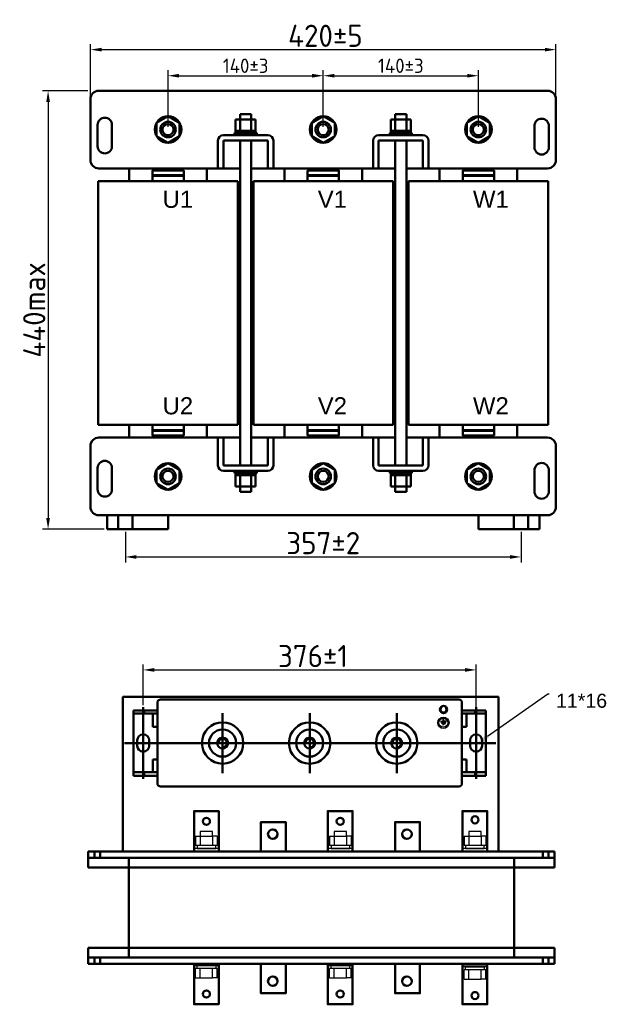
# Model space of a CAD drawing. Header units: millimetres. Extents: x -696 to 778, y 136 to 1025.
# Tile 1 of 2: x -696 to -166, y 136 to 1025. Entities that reach past the tile are written whole.
import ezdxf
from ezdxf import colors
from ezdxf.entities.mleader import LeaderData, LeaderLine
from ezdxf.math import Vec2, Vec3

# ---------------------------------------------------------------- set-up
doc = ezdxf.new("R2010")
doc.units = ezdxf.units.MM
doc.layers.get('0').update_dxf_attribs({"lineweight": 50})
doc.styles.add('GOST-2.304_Type-B', font='GOST Common.ttf')
doc.styles.get("Standard").update_dxf_attribs({"font": 'arial.ttf'})
doc.dimstyles.new('ISO-25', dxfattribs={"dimtxt": 5, "dimasz": 2.5, "dimexe": 1.25, "dimexo": 0.625, "dimtad": 1, "dimtoh": 1, "dimdec": 0, "dimtxsty": 'GOST-2.304_Type-B', "dimcen": 2.5, "dimadec": 0, "dimazin": 0, "dimtfac": 1, "dimtdec": 0, "dimtmove": 0, "dimatfit": 3, "dimfxl": 1, "dimarcsym": 0})

# ---------------------------------------------------------------- blocks, each defined once
blk = doc.blocks.new('*D13')
at = {"color": 0, "lineweight": -2, "transparency": 16777216}
for p, q in [((-634.5, 961.11), (-675.25, 961.11)), ((-670.25, 951.11), (-670.25, 575.46)), ((-619.49, 565.46), (-675.25, 565.46))]:
    blk.add_line(p, q, dxfattribs=at)
at = {"color": 0, "transparency": 16777216}
for points in [[(-671.92, 951.11), (-668.58, 951.11), (-670.25, 961.11)], [(-671.92, 575.46), (-668.58, 575.46), (-670.25, 565.46)]]:
    blk.add_solid(points, dxfattribs=at)
at = {"layer": 'Defpoints', "color": 0, "transparency": 16777216}
for p in [(-632, 961.11), (-670.25, 565.46), (-616.99, 565.46)]:
    blk.add_point(p, dxfattribs=at)
at = {"color": 0, "lineweight": 0, "transparency": 16777216, "insert": (-682.75, 763.28), "char_height": 20, "attachment_point": 5, "rotation": 90, "style": 'GOST-2.304_Type-B'}
blk.add_mtext('440max', dxfattribs=at)
blk = doc.blocks.new('*D12')
at = {"color": 0, "lineweight": -2, "transparency": 16777216}
for p, q in [((-632, 956.1), (-632, 1003.24)), ((-622, 998.24), (-221.84, 998.24)), ((-211.84, 956.1), (-211.84, 1003.24))]:
    blk.add_line(p, q, dxfattribs=at)
at = {"color": 0, "transparency": 16777216}
for points in [[(-622, 999.91), (-622, 996.58), (-632, 998.24)], [(-221.84, 999.91), (-221.84, 996.58), (-211.84, 998.24)]]:
    blk.add_solid(points, dxfattribs=at)
at = {"layer": 'Defpoints', "color": 0, "transparency": 16777216}
for p in [(-211.84, 998.24), (-632, 953.6), (-211.84, 953.6)]:
    blk.add_point(p, dxfattribs=at)
at = {"color": 0, "lineweight": 0, "transparency": 16777216, "insert": (-419.95, 1010.74), "char_height": 20, "attachment_point": 5, "style": 'GOST-2.304_Type-B'}
blk.add_mtext('420%%P5', dxfattribs=at)
blk = doc.blocks.new('*D16')
at = {"color": 0, "lineweight": -2, "transparency": 16777216}
for p, q in [((-600.49, 562.96), (-600.49, 535.27)), ((-243.35, 562.96), (-243.35, 535.27)), ((-590.49, 540.27), (-253.35, 540.27))]:
    blk.add_line(p, q, dxfattribs=at)
at = {"color": 0, "transparency": 16777216}
for points in [[(-590.49, 541.94), (-590.49, 538.61), (-600.49, 540.27)], [(-253.35, 541.94), (-253.35, 538.61), (-243.35, 540.27)]]:
    blk.add_solid(points, dxfattribs=at)
at = {"layer": 'Defpoints', "color": 0, "transparency": 16777216}
for p in [(-600.49, 565.46), (-243.35, 565.46), (-243.35, 540.27)]:
    blk.add_point(p, dxfattribs=at)
at = {"color": 0, "transparency": 16777216, "insert": (-421.92, 552.77), "char_height": 20, "attachment_point": 5, "style": 'GOST-2.304_Type-B'}
blk.add_mtext('357%%P2', dxfattribs=at)
blk = doc.blocks.new('*D15')
at = {"color": 0, "lineweight": -2, "transparency": 16777216}
for p, q in [((-421.92, 928.59), (-421.92, 979.69)), ((-281.87, 928.59), (-281.87, 979.69)), ((-411.92, 974.69), (-291.87, 974.69))]:
    blk.add_line(p, q, dxfattribs=at)
at = {"color": 0, "transparency": 16777216}
for points in [[(-411.92, 976.36), (-411.92, 973.03), (-421.92, 974.69)], [(-291.87, 976.36), (-291.87, 973.03), (-281.87, 974.69)]]:
    blk.add_solid(points, dxfattribs=at)
at = {"layer": 'Defpoints', "color": 0, "transparency": 16777216}
for p in [(-281.87, 974.69), (-421.92, 926.09), (-281.87, 926.09)]:
    blk.add_point(p, dxfattribs=at)
at = {"color": 0, "lineweight": 0, "transparency": 16777216, "insert": (-351.89, 983.69), "char_height": 20, "attachment_point": 5, "style": 'GOST-2.304_Type-B'}
blk.add_mtext('{\\H0.65x;140±3}', dxfattribs=at)
blk = doc.blocks.new('*D14')
at = {"color": 0, "lineweight": -2, "transparency": 16777216}
for p, q in [((-561.97, 928.59), (-561.97, 979.69)), ((-421.92, 928.59), (-421.92, 979.69)), ((-551.97, 974.69), (-431.92, 974.69))]:
    blk.add_line(p, q, dxfattribs=at)
at = {"color": 0, "transparency": 16777216}
for points in [[(-551.97, 976.36), (-551.97, 973.03), (-561.97, 974.69)], [(-431.92, 976.36), (-431.92, 973.03), (-421.92, 974.69)]]:
    blk.add_solid(points, dxfattribs=at)
at = {"layer": 'Defpoints', "color": 0, "transparency": 16777216}
for p in [(-421.92, 974.69), (-561.97, 926.09), (-421.92, 926.09)]:
    blk.add_point(p, dxfattribs=at)
at = {"color": 0, "lineweight": 0, "transparency": 16777216, "insert": (-491.95, 983.69), "char_height": 20, "attachment_point": 5, "style": 'GOST-2.304_Type-B'}
blk.add_mtext('{\\H0.65x;140±3}', dxfattribs=at)
blk = doc.blocks.new('*D46')
at = {"color": 0, "lineweight": -2, "transparency": 16777216}
for p, q in [((-584.4, 406.37), (-584.4, 443.3)), ((-574.4, 438.3), (-293.9, 438.3)), ((-283.9, 400.2), (-283.9, 443.3))]:
    blk.add_line(p, q, dxfattribs=at)
at = {"color": 0, "transparency": 16777216}
for points in [[(-574.4, 439.96), (-574.4, 436.63), (-584.4, 438.3)], [(-293.9, 439.96), (-293.9, 436.63), (-283.9, 438.3)]]:
    blk.add_solid(points, dxfattribs=at)
at = {"layer": 'Defpoints', "color": 0, "transparency": 16777216}
for p in [(-283.9, 438.3), (-584.4, 403.87), (-283.9, 397.7)]:
    blk.add_point(p, dxfattribs=at)
at = {"color": 0, "transparency": 16777216, "insert": (-431.18, 450.8), "char_height": 20, "attachment_point": 5, "style": 'GOST-2.304_Type-B'}
blk.add_mtext('376±1', dxfattribs=at)

msp = doc.modelspace()

# ---------------------------------------------------------------- hatches: boundary and pattern name
h = msp.add_hatch(color=256)
h.set_gradient(color1=(250, 250, 255), one_color=1, tint=1)
edge = h.paths.add_edge_path()
edge.add_line((-313.59, 388.42), (-312.61, 388.42))
edge.add_arc((-312.61, 388.75), 0.33, -90, 0)
edge.add_arc((-312.61, 388.75), 0.33, 0, 90)
edge.add_line((-312.61, 389.07), (-313.59, 389.07))
edge.add_line((-313.59, 389.07), (-314.56, 389.07))
edge.add_arc((-314.56, 388.75), 0.33, 90, 180)
edge.add_arc((-314.56, 388.75), 0.33, 180, 270)
edge.add_line((-314.56, 388.42), (-313.59, 388.42))
edge = h.paths.add_edge_path()
edge.add_line((-313.92, 393.5), (-313.92, 392.06))
edge.add_line((-313.92, 392.06), (-316.02, 392.06))
edge.add_arc((-316.02, 391.73), 0.33, 90, 180)
edge.add_line((-316.35, 391.73), (-316.35, 391.73))
edge.add_arc((-316.02, 391.73), 0.33, -180, -90)
edge.add_line((-316.02, 391.4), (-313.59, 391.4))
edge.add_line((-313.59, 391.4), (-311.15, 391.4))
edge.add_arc((-311.15, 391.73), 0.33, -90, 0)
edge.add_line((-310.82, 391.73), (-310.82, 391.73))
edge.add_arc((-311.15, 391.73), 0.33, 0, 90)
edge.add_line((-311.15, 392.06), (-313.26, 392.06))
edge.add_line((-313.26, 392.06), (-313.26, 393.5))
edge.add_arc((-313.59, 393.5), 0.33, 0, 90)
edge.add_arc((-313.59, 393.5), 0.33, 90, 180)
edge = h.paths.add_edge_path()
edge.add_arc((-315.29, 390.24), 0.33, 90, 180)
edge.add_arc((-315.29, 390.24), 0.33, -180, -90)
edge.add_line((-315.29, 389.91), (-313.59, 389.91))
edge.add_line((-313.59, 389.91), (-311.89, 389.91))
edge.add_arc((-311.89, 390.24), 0.33, -90, 0)
edge.add_arc((-311.89, 390.24), 0.33, 0, 90)
edge.add_line((-311.89, 390.57), (-313.59, 390.57))
edge.add_line((-313.59, 390.57), (-315.29, 390.57))

# ---------------------------------------------------------------- linework, layer by layer
for p, q in [((-596.99, 961.11), (-624.5, 961.11)), ((-596.99, 961.11), (-219.34, 961.11)), ((-632, 953.6), (-632, 898.58)), ((-211.84, 953.6), (-211.84, 898.58)), ((-500.95, 925.09), (-500.95, 935.1)), ((-500.95, 935.1), (-482.94, 935.1)), ((-496.95, 935.1), (-496.95, 940.1)), ((-496.95, 940.1), (-486.94, 940.1)), ((-496.95, 925.09), (-496.95, 935.1)), ((-486.94, 940.1), (-486.94, 935.1)), ((-486.94, 935.1), (-486.94, 925.09)), ((-482.94, 935.1), (-482.94, 925.09)), ((-360.9, 925.09), (-360.9, 935.1)), ((-360.9, 935.1), (-342.89, 935.1)), ((-356.9, 935.1), (-356.9, 940.1)), ((-356.9, 940.1), (-346.89, 940.1)), ((-356.9, 925.09), (-356.9, 935.1)), ((-346.89, 940.1), (-346.89, 935.1)), ((-346.89, 935.1), (-346.89, 925.09)), ((-342.89, 935.1), (-342.89, 925.09)), ((-482.94, 925.09), (-500.95, 925.09)), ((-500.95, 925.09), (-500.95, 923.09)), ((-491.95, 923.09), (-490.47, 925.09)), ((-482.94, 923.09), (-482.94, 925.09)), ((-342.89, 925.09), (-360.9, 925.09)), ((-360.9, 925.09), (-360.9, 923.09)), ((-351.89, 923.09), (-350.41, 925.09)), ((-342.89, 923.09), (-342.89, 925.09)), ((-516.96, 916.09), (-516.96, 891.08)), ((-471.94, 921.09), (-511.95, 921.09)), ((-511.95, 891.08), (-511.95, 916.09)), ((-511.95, 916.09), (-471.94, 916.09)), ((-481.94, 923.09), (-501.95, 923.09)), ((-501.95, 923.09), (-501.95, 921.09)), ((-500.95, 923.09), (-482.94, 923.09)), ((-496.95, 916.09), (-496.95, 622.98)), ((-486.94, 622.98), (-486.94, 916.09)), ((-481.94, 921.09), (-481.94, 923.09)), ((-471.94, 916.09), (-471.94, 891.08)), ((-466.94, 891.08), (-466.94, 916.09)), ((-376.9, 916.09), (-376.9, 891.08)), ((-331.89, 921.09), (-371.9, 921.09)), ((-371.9, 891.08), (-371.9, 916.09)), ((-371.9, 916.09), (-331.89, 916.09)), ((-341.89, 923.09), (-361.9, 923.09)), ((-361.9, 923.09), (-361.9, 921.09)), ((-360.9, 923.09), (-342.89, 923.09)), ((-356.9, 916.09), (-356.9, 622.98)), ((-346.89, 622.98), (-346.89, 916.09)), ((-341.89, 921.09), (-341.89, 923.09)), ((-331.89, 916.09), (-331.89, 891.08)), ((-326.88, 891.08), (-326.88, 916.09)), ((-624.5, 891.08), (-596.99, 891.08)), ((-496.95, 891.08), (-596.99, 891.08)), ((-596.99, 891.08), (-596.99, 891.08)), ((-596.99, 891.08), (-596.99, 879.58)), ((-576.15, 879.58), (-576.15, 889.03)), ((-576.15, 889.03), (-547.79, 889.03)), ((-547.79, 889.03), (-547.79, 879.58)), ((-547.79, 889.03), (-547.79, 879.58)), ((-526.96, 879.58), (-526.96, 891.08)), ((-516.96, 891.08), (-511.95, 891.08)), ((-356.9, 891.08), (-486.94, 891.08)), ((-471.94, 891.08), (-466.94, 891.08)), ((-456.93, 891.08), (-456.93, 879.58)), ((-436.1, 879.58), (-436.1, 889.03)), ((-436.1, 889.03), (-407.74, 889.03)), ((-407.74, 889.03), (-407.74, 879.58)), ((-407.74, 889.03), (-407.74, 879.58)), ((-386.91, 879.58), (-386.91, 891.08)), ((-376.9, 891.08), (-371.9, 891.08)), ((-356.9, 891.08), (-356.9, 891.08)), ((-219.34, 891.08), (-346.89, 891.08)), ((-331.89, 891.08), (-326.88, 891.08)), ((-316.88, 879.58), (-316.88, 891.08)), ((-296.05, 879.58), (-296.05, 889.03)), ((-296.05, 889.03), (-267.69, 889.03)), ((-267.69, 889.03), (-267.69, 879.58)), ((-267.69, 889.03), (-267.69, 879.58)), ((-246.85, 891.08), (-246.85, 879.58)), ((-211.84, 891.08), (-211.84, 891.08)), ((-576.15, 885.04), (-547.79, 885.04)), ((-576.15, 884.3), (-547.79, 884.3)), ((-436.1, 885.04), (-407.74, 885.04)), ((-436.1, 884.3), (-407.74, 884.3)), ((-296.05, 885.04), (-267.69, 885.04)), ((-296.05, 884.3), (-267.69, 884.3)), ((-625, 879.58), (-498.95, 879.58)), ((-625, 659.49), (-625, 879.58)), ((-573.79, 879.58), (-550.16, 879.58)), ((-498.95, 879.58), (-498.95, 659.49)), ((-484.94, 879.58), (-358.9, 879.58)), ((-484.94, 659.49), (-484.94, 879.58)), ((-433.74, 879.58), (-410.1, 879.58)), ((-358.9, 879.58), (-358.9, 659.49)), ((-218.84, 879.58), (-344.89, 879.58)), ((-344.89, 879.58), (-344.89, 659.49)), ((-293.68, 879.58), (-270.05, 879.58)), ((-218.84, 659.49), (-218.84, 879.58)), ((-498.95, 659.49), (-625, 659.49)), ((-596.99, 659.49), (-596.99, 647.99)), ((-576.15, 659.49), (-576.15, 650.04)), ((-573.79, 659.49), (-550.16, 659.49)), ((-547.79, 650.04), (-547.79, 659.49)), ((-547.79, 650.04), (-547.79, 659.49)), ((-526.96, 647.99), (-526.96, 659.49)), ((-358.9, 659.49), (-484.94, 659.49)), ((-456.93, 659.49), (-456.93, 647.99)), ((-436.1, 659.49), (-436.1, 650.04)), ((-433.74, 659.49), (-410.1, 659.49)), ((-407.74, 650.04), (-407.74, 659.49)), ((-407.74, 650.04), (-407.74, 659.49)), ((-386.91, 647.99), (-386.91, 659.49)), ((-344.89, 659.49), (-218.84, 659.49)), ((-316.88, 647.99), (-316.88, 659.49)), ((-296.05, 659.49), (-296.05, 650.04)), ((-293.68, 659.49), (-270.05, 659.49)), ((-267.69, 650.04), (-267.69, 659.49)), ((-267.69, 650.04), (-267.69, 659.49)), ((-246.85, 659.49), (-246.85, 647.99)), ((-576.15, 654.77), (-547.79, 654.77)), ((-576.15, 654.03), (-547.79, 654.03)), ((-576.15, 650.04), (-547.79, 650.04)), ((-436.1, 654.77), (-407.74, 654.77)), ((-436.1, 654.03), (-407.74, 654.03)), ((-436.1, 650.04), (-407.74, 650.04)), ((-296.05, 654.77), (-267.69, 654.77)), ((-296.05, 654.03), (-267.69, 654.03)), ((-296.05, 650.04), (-267.69, 650.04)), ((-632, 640.49), (-632, 585.47)), ((-596.99, 647.99), (-624.5, 647.99)), ((-596.99, 647.99), (-591.98, 647.99)), ((-596.99, 647.99), (-596.99, 647.99)), ((-596.99, 647.99), (-496.95, 647.99)), ((-531.96, 647.99), (-526.96, 647.99)), ((-516.96, 622.98), (-516.96, 647.99)), ((-516.96, 647.99), (-511.95, 647.99)), ((-511.95, 647.99), (-511.95, 622.98)), ((-486.94, 647.99), (-456.93, 647.99)), ((-486.94, 647.99), (-356.9, 647.99)), ((-471.94, 622.98), (-471.94, 647.99)), ((-471.94, 647.99), (-466.94, 647.99)), ((-466.94, 647.99), (-466.94, 622.98)), ((-456.93, 647.99), (-456.93, 647.99)), ((-456.93, 647.99), (-456.93, 647.99)), ((-376.9, 622.98), (-376.9, 647.99)), ((-376.9, 647.99), (-371.9, 647.99)), ((-371.9, 647.99), (-371.9, 622.98)), ((-346.89, 647.99), (-219.34, 647.99)), ((-331.89, 622.98), (-331.89, 647.99)), ((-331.89, 647.99), (-326.88, 647.99)), ((-326.88, 647.99), (-326.88, 622.98)), ((-311.88, 647.99), (-316.88, 647.99)), ((-211.84, 640.49), (-211.84, 585.47)), ((-511.95, 622.98), (-471.94, 622.98)), ((-371.9, 622.98), (-331.89, 622.98)), ((-471.94, 617.98), (-511.95, 617.98)), ((-501.95, 615.98), (-501.95, 617.98)), ((-481.94, 615.98), (-501.95, 615.98)), ((-500.95, 613.98), (-500.95, 615.98)), ((-500.95, 615.98), (-482.94, 615.98)), ((-500.95, 613.98), (-500.95, 603.97)), ((-482.94, 613.98), (-500.95, 613.98)), ((-496.95, 613.98), (-496.95, 603.97)), ((-491.95, 615.98), (-490.47, 613.98)), ((-486.94, 603.97), (-486.94, 613.98)), ((-482.94, 615.98), (-482.94, 613.98)), ((-482.94, 603.97), (-482.94, 613.98)), ((-481.94, 617.98), (-481.94, 615.98)), ((-331.89, 617.98), (-371.9, 617.98)), ((-361.9, 615.98), (-361.9, 617.98)), ((-341.89, 615.98), (-361.9, 615.98)), ((-360.9, 613.98), (-360.9, 615.98)), ((-360.9, 615.98), (-342.89, 615.98)), ((-360.9, 613.98), (-360.9, 603.97)), ((-342.89, 613.98), (-360.9, 613.98)), ((-356.9, 613.98), (-356.9, 603.97)), ((-351.89, 615.98), (-350.41, 613.98)), ((-346.89, 603.97), (-346.89, 613.98)), ((-342.89, 615.98), (-342.89, 613.98)), ((-342.89, 603.97), (-342.89, 613.98)), ((-341.89, 617.98), (-341.89, 615.98)), ((-500.95, 603.97), (-482.94, 603.97)), ((-496.95, 603.97), (-496.95, 598.97)), ((-496.95, 598.97), (-486.94, 598.97)), ((-486.94, 598.97), (-486.94, 603.97)), ((-360.9, 603.97), (-342.89, 603.97)), ((-356.9, 603.97), (-356.9, 598.97)), ((-356.9, 598.97), (-346.89, 598.97)), ((-346.89, 598.97), (-346.89, 603.97)), ((-624.5, 577.96), (-596.99, 577.96)), ((-616.99, 565.46), (-616.99, 577.96)), ((-616.99, 577.96), (-561.97, 577.96)), ((-606.99, 565.46), (-606.99, 577.96)), ((-219.34, 577.96), (-596.99, 577.96)), ((-593.98, 565.46), (-593.98, 577.96)), ((-561.97, 577.96), (-561.97, 565.46)), ((-226.85, 577.96), (-281.87, 577.96)), ((-281.87, 577.96), (-281.87, 565.46)), ((-249.86, 565.46), (-249.86, 577.96)), ((-236.85, 565.46), (-236.85, 577.96)), ((-226.85, 565.46), (-226.85, 577.96)), ((-561.97, 565.46), (-616.99, 565.46)), ((-606.99, 565.46), (-593.98, 565.46)), ((-281.87, 565.46), (-226.85, 565.46)), ((-249.86, 565.46), (-236.85, 565.46)), ((-568.69, 411.57), (-299.61, 411.57)), ((-571.64, 408.62), (-571.64, 335.95)), ((-296.67, 408.62), (-296.67, 335.95)), ((-512.72, 399.37), (-512.72, 345.21)), ((-434.15, 399.37), (-434.15, 345.21)), ((-355.59, 399.37), (-355.59, 345.21)), ((-595.63, 372.29), (-601.24, 372.29)), ((-568.69, 372.29), (-299.61, 372.29)), ((-372.81, 372.29), (-318.73, 372.29)), ((-272.12, 372.29), (-266.23, 372.29)), ((-568.69, 333.01), (-299.61, 333.01)), ((-455.36, 274.26), (-633.95, 274.26)), ((-633.95, 259.84), (-633.95, 274.26)), ((-628.47, 268.67), (-628.47, 274.26)), ((-623.38, 274.26), (-623.38, 268.67)), ((-597.4, 274.26), (-249.63, 274.26)), ((-597.4, 259.84), (-597.4, 268.67)), ((-516.15, 274.26), (-417.77, 274.26)), ((-395.37, 274.26), (-296.21, 274.26)), ((-391.67, 274.26), (-213.08, 274.26)), ((-249.63, 259.84), (-249.63, 268.67)), ((-223.66, 274.26), (-223.66, 268.67)), ((-218.56, 268.67), (-218.56, 274.26)), ((-213.08, 268.67), (-213.08, 274.26)), ((-213.08, 268.67), (-213.08, 259.84)), ((-633.95, 259.84), (-213.08, 259.84)), ((-597.4, 259.84), (-597.4, 187.49)), ((-249.63, 259.84), (-249.63, 187.49)), ((-633.95, 187.49), (-213.08, 187.49)), ((-633.95, 187.49), (-633.95, 173.06)), ((-597.4, 187.49), (-597.4, 178.66)), ((-249.63, 187.49), (-249.63, 178.66)), ((-213.08, 178.66), (-213.08, 187.49)), ((-628.47, 178.66), (-628.47, 173.06)), ((-623.38, 173.06), (-623.38, 178.66)), ((-223.66, 173.06), (-223.66, 178.66)), ((-218.56, 178.66), (-218.56, 173.06)), ((-213.08, 178.66), (-213.08, 173.06)), ((-455.36, 173.06), (-633.95, 173.06)), ((-597.4, 173.06), (-249.63, 173.06)), ((-391.67, 173.06), (-213.08, 173.06))]:
    msp.add_line(p, q)
at = {"color": 0}
for p, q in [((-571.64, 401.75), (-593.24, 401.75)), ((-593.24, 401.75), (-593.24, 342.83)), ((-584.4, 371.8), (-584.4, 404.7)), ((-571.64, 401.75), (-583.91, 401.75)), ((-583.42, 399), (-583.42, 401.75)), ((-571.64, 399), (-571.64, 401.75)), ((-296.67, 401.75), (-275.06, 401.75)), ((-296.67, 401.75), (-284.39, 401.75)), ((-296.67, 399), (-296.67, 401.75)), ((-284.88, 399), (-284.88, 401.75)), ((-283.9, 371.8), (-283.9, 404.7)), ((-275.06, 401.75), (-275.06, 342.83)), ((-571.64, 399), (-593.24, 399)), ((-571.64, 399), (-583.42, 399)), ((-571.64, 399), (-575.57, 399)), ((-575.57, 399), (-575.57, 387.02)), ((-296.67, 399), (-275.06, 399)), ((-296.67, 399), (-284.88, 399)), ((-296.67, 399), (-292.74, 399)), ((-292.74, 399), (-292.74, 387.02)), ((-571.64, 387.02), (-575.57, 387.02)), ((-571.64, 357.56), (-571.64, 387.02)), ((-296.67, 357.56), (-296.67, 387.02)), ((-296.67, 387.02), (-292.74, 387.02)), ((-589.81, 369.83), (-589.81, 374.74)), ((-584.4, 374.74), (-584.4, 339.88)), ((-579, 374.74), (-579, 369.83)), ((-289.3, 374.74), (-289.3, 369.83)), ((-283.9, 374.74), (-283.9, 339.88)), ((-278.5, 369.83), (-278.5, 374.74)), ((-568.69, 372.29), (-596.19, 372.29)), ((-571.64, 372.29), (-571.64, 357.56)), ((-299.61, 372.29), (-272.12, 372.29)), ((-296.67, 372.29), (-296.67, 357.56)), ((-575.57, 357.56), (-575.57, 345.86)), ((-571.64, 357.56), (-575.57, 357.56)), ((-296.67, 357.56), (-292.74, 357.56)), ((-292.74, 357.56), (-292.74, 345.86)), ((-571.64, 342.83), (-593.24, 342.83)), ((-571.64, 345.86), (-592.87, 345.86)), ((-571.64, 345.86), (-583.42, 345.86)), ((-583.42, 345.86), (-583.42, 342.83)), ((-571.64, 342.83), (-571.64, 345.86)), ((-296.67, 345.86), (-275.44, 345.86)), ((-296.67, 345.86), (-284.88, 345.86)), ((-296.67, 342.83), (-296.67, 345.86)), ((-296.67, 342.83), (-275.06, 342.83)), ((-284.88, 345.86), (-284.88, 342.83))]:
    msp.add_line(p, q, dxfattribs=at)
at = {"lineweight": 25}
for p, q in [((-316.02, 392.06), (-313.92, 392.06)), ((-316.02, 391.4), (-313.59, 391.4)), ((-314.32, 391.73), (-314.32, 391.73)), ((-313.92, 393.5), (-313.92, 392.06)), ((-311.15, 391.4), (-313.59, 391.4)), ((-313.26, 393.5), (-313.26, 392.06)), ((-311.15, 392.06), (-313.26, 392.06)), ((-310.82, 391.73), (-310.82, 391.73)), ((-313.59, 390.57), (-315.29, 390.57)), ((-313.59, 389.91), (-315.29, 389.91)), ((-313.59, 390.57), (-311.89, 390.57)), ((-313.59, 389.91), (-311.89, 389.91)), ((-313.58, 390.24), (-313.58, 390.24)), ((-311.56, 390.24), (-311.56, 390.24))]:
    msp.add_line(p, q, dxfattribs=at)
at = {"lineweight": -3}
for p, q in [((-537.14, 288.26), (-532.94, 288.26)), ((-537.14, 288.26), (-537.14, 288.26)), ((-537.14, 288.26), (-537.14, 279.86)), ((-521.75, 292.45), (-532.94, 292.45)), ((-532.94, 292.45), (-532.94, 288.26)), ((-532.94, 288.26), (-532.94, 279.86)), ((-532.94, 288.26), (-521.75, 288.26)), ((-521.75, 288.26), (-521.75, 292.45)), ((-517.55, 288.26), (-521.75, 288.26)), ((-521.75, 288.26), (-521.75, 279.86)), ((-517.55, 288.26), (-517.55, 279.86)), ((-416.23, 288.26), (-412.04, 288.26)), ((-416.23, 288.26), (-416.23, 288.26)), ((-416.23, 288.26), (-416.23, 279.86)), ((-400.84, 292.45), (-412.04, 292.45)), ((-412.04, 292.45), (-412.04, 288.26)), ((-412.04, 288.26), (-412.04, 279.86)), ((-412.04, 288.26), (-400.84, 288.26)), ((-400.84, 288.26), (-400.84, 292.45)), ((-396.64, 288.26), (-400.84, 288.26)), ((-400.84, 288.26), (-400.84, 279.86)), ((-396.64, 288.26), (-396.64, 279.86)), ((-294.81, 288.26), (-290.61, 288.26)), ((-294.81, 288.26), (-294.81, 288.26)), ((-294.81, 288.26), (-294.81, 279.86)), ((-279.41, 292.45), (-290.61, 292.45)), ((-290.61, 292.45), (-290.61, 288.26)), ((-290.61, 288.26), (-290.61, 279.86)), ((-290.61, 288.26), (-279.41, 288.26)), ((-279.41, 288.26), (-279.41, 292.45)), ((-275.22, 288.26), (-279.41, 288.26)), ((-279.41, 288.26), (-279.41, 279.86)), ((-275.22, 288.26), (-275.22, 279.86)), ((-538.54, 275.66), (-538.54, 277.06)), ((-516.15, 277.06), (-538.54, 277.06)), ((-517.55, 279.86), (-537.14, 279.86)), ((-516.15, 277.06), (-516.15, 275.66)), ((-417.63, 275.66), (-417.63, 277.06)), ((-395.24, 277.06), (-417.63, 277.06)), ((-396.64, 279.86), (-416.23, 279.86)), ((-395.24, 277.06), (-395.24, 275.66)), ((-296.21, 275.66), (-296.21, 277.06)), ((-273.82, 277.06), (-296.21, 277.06)), ((-275.22, 279.86), (-294.81, 279.86)), ((-273.82, 277.06), (-273.82, 275.66)), ((-516.15, 173.06), (-538.54, 173.06)), ((-538.54, 173.06), (-538.54, 171.66)), ((-516.15, 171.66), (-538.54, 171.66)), ((-516.15, 171.66), (-516.15, 173.06)), ((-395.25, 173.06), (-417.64, 173.06)), ((-417.64, 173.06), (-417.64, 171.66)), ((-395.25, 171.66), (-417.64, 171.66)), ((-395.25, 171.66), (-395.25, 173.06)), ((-273.82, 173.06), (-296.21, 173.06)), ((-296.21, 173.06), (-296.21, 171.66)), ((-273.82, 171.66), (-296.21, 171.66)), ((-296.21, 171.66), (-296.21, 170.26)), ((-273.82, 170.26), (-296.21, 170.26)), ((-273.82, 171.66), (-273.82, 173.06)), ((-273.82, 170.26), (-273.82, 171.66)), ((-537.14, 160.47), (-537.14, 168.86)), ((-517.55, 168.86), (-537.14, 168.86)), ((-537.14, 160.47), (-532.94, 160.47)), ((-537.14, 160.47), (-537.14, 160.47)), ((-532.94, 160.47), (-532.94, 168.86)), ((-532.94, 160.47), (-521.75, 160.47)), ((-521.75, 160.47), (-521.75, 168.86)), ((-517.55, 160.47), (-521.75, 160.47)), ((-517.55, 160.47), (-517.55, 168.86)), ((-416.24, 160.47), (-416.24, 168.86)), ((-396.65, 168.86), (-416.24, 168.86)), ((-416.24, 160.47), (-412.04, 160.47)), ((-416.24, 160.47), (-416.24, 160.47)), ((-412.04, 160.47), (-412.04, 168.86)), ((-412.04, 160.47), (-400.84, 160.47)), ((-400.84, 160.47), (-400.84, 168.86)), ((-396.65, 160.47), (-400.84, 160.47)), ((-396.65, 160.47), (-396.65, 168.86)), ((-294.81, 159.07), (-294.81, 167.46)), ((-275.22, 167.46), (-294.81, 167.46)), ((-290.61, 159.07), (-290.61, 167.46)), ((-279.42, 159.07), (-279.42, 167.46)), ((-275.22, 159.07), (-275.22, 167.46)), ((-294.81, 159.07), (-290.61, 159.07)), ((-294.81, 159.07), (-294.81, 159.07)), ((-290.61, 159.07), (-279.42, 159.07)), ((-275.22, 159.07), (-279.42, 159.07))]:
    msp.add_line(p, q, dxfattribs=at)
for points in [[(-619.08, 904.51), (-619.08, 904.51, 0.414214), (-612.58, 911.01), (-612.58, 930.3, 0.414214), (-619.08, 936.8), (-619.08, 936.8, 0.414214), (-625.58, 930.3), (-625.58, 911.01, 0.414214)], [(-224.76, 903.55), (-224.76, 903.55, -0.414214), (-231.26, 910.05), (-231.26, 929.33, -0.414214), (-224.76, 935.84), (-224.76, 935.84, -0.414214), (-218.26, 929.33), (-218.26, 910.05, -0.414214)], [(-619.08, 627.07), (-619.08, 627.07, -0.414214), (-612.58, 620.57), (-612.58, 601.29, -0.414214), (-619.08, 594.78), (-619.08, 594.78, -0.414214), (-625.58, 601.29), (-625.58, 620.57, -0.414214)], [(-224.76, 625.14), (-224.76, 625.14, 0.414214), (-231.26, 618.64), (-231.26, 599.36, 0.414214), (-224.76, 592.85), (-224.76, 592.85, 0.414214), (-218.26, 599.36), (-218.26, 618.64, 0.414214)]]:
    msp.add_lwpolyline(points, format="xyb", close=True)
for points in [[(-561.97, 914.09), (-551.58, 920.09), (-551.58, 932.1), (-561.97, 938.1), (-572.37, 932.1), (-572.37, 920.09)], [(-421.92, 914.09), (-411.52, 920.09), (-411.52, 932.1), (-421.92, 938.1), (-432.32, 932.1), (-432.32, 920.09)], [(-281.87, 914.09), (-271.47, 920.09), (-271.47, 932.1), (-281.87, 938.1), (-292.26, 932.1), (-292.26, 920.09)], [(-576.15, 879.58), (-547.79, 879.58), (-547.79, 889.03), (-576.15, 889.03)], [(-436.1, 879.58), (-407.74, 879.58), (-407.74, 889.03), (-436.1, 889.03)], [(-296.05, 879.58), (-267.69, 879.58), (-267.69, 889.03), (-296.05, 889.03)], [(-576.15, 659.49), (-547.79, 659.49), (-547.79, 650.04), (-576.15, 650.04)], [(-436.1, 659.49), (-407.74, 659.49), (-407.74, 650.04), (-436.1, 650.04)], [(-296.05, 659.49), (-267.69, 659.49), (-267.69, 650.04), (-296.05, 650.04)], [(-561.97, 600.97), (-551.58, 606.98), (-551.58, 618.98), (-561.97, 624.98), (-572.37, 618.98), (-572.37, 606.98)], [(-421.92, 600.97), (-411.52, 606.98), (-411.52, 618.98), (-421.92, 624.98), (-432.32, 618.98), (-432.32, 606.98)], [(-281.87, 600.97), (-271.47, 606.98), (-271.47, 618.98), (-281.87, 624.98), (-292.26, 618.98), (-292.26, 606.98)], [(-538.54, 274.26), (-516.15, 274.26), (-516.15, 310.88), (-538.54, 310.88)], [(-417.77, 274.26), (-395.37, 274.26), (-395.37, 310.88), (-417.77, 310.88)], [(-296.21, 274.26), (-273.82, 274.26), (-273.82, 310.88), (-296.21, 310.88)], [(-478.15, 274.26), (-455.76, 274.26), (-455.76, 300.87), (-478.15, 300.87)], [(-356.99, 274.26), (-334.59, 274.26), (-334.59, 300.87), (-356.99, 300.87)], [(-538.54, 171.66), (-516.15, 171.66), (-516.15, 136.44), (-538.54, 136.44)], [(-478.15, 173.06), (-455.76, 173.06), (-455.76, 146.46), (-478.15, 146.46)], [(-417.77, 171.66), (-395.37, 171.66), (-395.37, 136.44), (-417.77, 136.44)], [(-356.99, 173.06), (-334.59, 173.06), (-334.59, 146.46), (-356.99, 146.46)], [(-296.21, 173.06), (-273.82, 173.06), (-273.82, 136.44), (-296.21, 136.44)]]:
    msp.add_lwpolyline(points, close=True)
for points in [[(-249.63, 274.26), (-602.72, 274.26), (-602.72, 413.95), (-263.76, 413.95), (-263.76, 274.26), (-257.95, 274.26)], [(-213.08, 268.67), (-633.95, 268.67)], [(-213.08, 178.66), (-633.95, 178.66)]]:
    msp.add_lwpolyline(points)
for points in [[(-535.74, 279.86), (-535.74, 277.06), (-518.95, 277.06), (-518.95, 279.86)], [(-414.83, 279.86), (-414.83, 277.06), (-398.04, 277.06), (-398.04, 279.86)], [(-293.41, 279.86), (-293.41, 277.06), (-276.62, 277.06), (-276.62, 279.86)], [(-535.74, 168.86), (-535.74, 171.66), (-518.95, 171.66), (-518.95, 168.86)], [(-414.84, 168.86), (-414.84, 171.66), (-398.05, 171.66), (-398.05, 168.86)], [(-293.41, 167.46), (-293.41, 170.26), (-276.62, 170.26), (-276.62, 167.46)]]:
    msp.add_lwpolyline(points, close=True, dxfattribs=at)
for centre, radius in [((-561.97, 926.09), 12), ((-421.92, 926.09), 12), ((-281.87, 926.09), 12), ((-561.97, 926.09), 7), ((-561.97, 926.09), 7), ((-561.97, 926.09), 7), ((-561.97, 926.09), 5), ((-421.92, 926.09), 7), ((-421.92, 926.09), 7), ((-421.92, 926.09), 7), ((-421.92, 926.09), 5), ((-281.87, 926.09), 7), ((-281.87, 926.09), 7), ((-281.87, 926.09), 7), ((-281.87, 926.09), 5), ((-561.97, 612.98), 12), ((-421.92, 612.98), 12), ((-281.87, 612.98), 12), ((-561.97, 612.98), 7), ((-561.97, 612.98), 7), ((-561.97, 612.98), 7), ((-561.97, 612.98), 5), ((-421.92, 612.98), 7), ((-421.92, 612.98), 7), ((-421.92, 612.98), 7), ((-421.92, 612.98), 5), ((-281.87, 612.98), 7), ((-281.87, 612.98), 7), ((-281.87, 612.98), 7), ((-281.87, 612.98), 5), ((-313.3, 402.52), 3.27), ((-512.72, 372.29), 18.66), ((-512.72, 372.29), 12.28), ((-434.15, 372.29), 18.66), ((-434.15, 372.29), 12.28), ((-355.59, 372.29), 18.66), ((-355.59, 372.29), 12.28), ((-512.72, 372.29), 4.91), ((-434.15, 372.29), 4.91), ((-355.59, 372.29), 4.91), ((-527.34, 301.62), 3.22), ((-406.57, 301.62), 3.22), ((-284.93, 303.02), 3.22), ((-467.49, 290.05), 4.27), ((-346.32, 290.05), 4.27), ((-467.49, 157.28), 4.27), ((-346.32, 157.28), 4.27), ((-527.34, 145.71), 3.22), ((-406.57, 145.71), 3.22), ((-284.93, 144.31), 3.22)]:
    msp.add_circle(centre, radius)
at = {"lineweight": 25}
for radius in [5.11, 4.06]:
    msp.add_circle((-313.48, 390.57), radius, dxfattribs=at)
for centre, radius, start, end in [((-624.5, 953.6), 7.5, 90, 180), ((-219.34, 953.6), 7.5, 0, 90), ((-511.95, 916.09), 5, 90, 180), ((-471.94, 916.09), 5, 0, 90), ((-371.9, 916.09), 5, 90, 180), ((-331.89, 916.09), 5, 0, 90), ((-624.5, 898.58), 7.5, 180, 270), ((-219.34, 898.58), 7.5, 270, 0), ((-624.5, 640.49), 7.5, 90, 180), ((-219.34, 640.49), 7.5, 0, 90), ((-511.95, 622.98), 5, 180, 270), ((-471.94, 622.98), 5, 270, 0), ((-371.9, 622.98), 5, 180, 270), ((-331.89, 622.98), 5, 270, 0), ((-624.5, 585.47), 7.5, 180, 270), ((-219.34, 585.47), 7.5, 270, 0), ((-568.69, 408.62), 2.95, 90, 180), ((-299.61, 408.62), 2.95, 0, 90), ((-313.3, 402.52), 2.78, 120, 45), ((-512.72, 372.29), 3.93, 270, 180), ((-434.15, 372.29), 3.93, 270, 180), ((-355.59, 372.29), 3.93, 270, 180), ((-568.69, 335.95), 2.95, 180, 270), ((-299.61, 335.95), 2.95, 270, 0)]:
    msp.add_arc(centre, radius, start, end)
for centre, start, end in [((-313.99, 391.73), 90, 180), ((-313.99, 391.73), 180, 270), ((-313.59, 393.5), 90, 180), ((-313.59, 393.5), 0, 90), ((-311.15, 391.73), 0, 90), ((-311.15, 391.73), 270, 0), ((-313.25, 390.24), 90, 180), ((-313.25, 390.24), 180, 270), ((-311.89, 390.24), 0, 90), ((-311.89, 390.24), 270, 0)]:
    msp.add_arc(centre, 0.33, start, end, dxfattribs=at)
at = {"color": 0}
for centre, start, end in [((-584.4, 374.74), 0, 180), ((-283.9, 374.74), 0, 180), ((-584.4, 369.83), 180, 0), ((-283.9, 369.83), 180, 0)]:
    msp.add_arc(centre, 5.4, start, end, dxfattribs=at)

# ---------------------------------------------------------------- texts
at = {"lineweight": 0, "char_height": 15.438, "width": 9.1812, "attachment_point": 1}
for s, insert in [('U1', (-566.89, 870.89)), ('V1', (-426.84, 870.89)), ('W1', (-286.79, 870.89)), ('U2', (-566.89, 684.46)), ('V2', (-426.84, 684.46)), ('W2', (-286.79, 684.46))]:
    msp.add_mtext(s, dxfattribs=dict(at, insert=insert))

# ---------------------------------------------------------------- dimensions: what is measured, and where the dimension line sits
at = {"lineweight": 0}
dim = msp.add_linear_dim(base=(-211.84, 998.24), p1=(-632, 953.6), p2=(-211.84, 953.6), text='420%%P5', dimstyle='ISO-25', dxfattribs=at)
dim.commit()
dim.dimension.update_dxf_attribs({"geometry": '*D12', "text_midpoint": (-419.95, 998.24), "dimtype": 160})
for base, p1, p2, picture, middle in [((-421.92, 974.69), (-561.97, 926.09), (-421.92, 926.09), '*D14', (-491.95, 983.69)), ((-281.87, 974.69), (-421.92, 926.09), (-281.87, 926.09), '*D15', (-351.89, 983.69))]:
    dim = msp.add_linear_dim(base=base, p1=p1, p2=p2, text='{\\H0.65x;140±3}', dimstyle='ISO-25', dxfattribs=at)
    dim.commit()
    dim.dimension.update_dxf_attribs({"geometry": picture, "text_midpoint": middle})
dim = msp.add_linear_dim(base=(-670.25, 565.46), p1=(-632, 961.11), p2=(-616.99, 565.46), angle=90, text='440max', dimstyle='ISO-25', dxfattribs=at)
dim.commit()
dim.dimension.update_dxf_attribs({"geometry": '*D13', "text_midpoint": (-682.75, 763.28)})
for base, p1, p2, text, picture, middle in [((-243.35, 540.27), (-600.49, 565.46), (-243.35, 565.46), '357%%P2', '*D16', (-421.92, 540.27)), ((-283.9, 438.3), (-584.4, 403.87), (-283.9, 397.7), '376±1', '*D46', (-431.18, 438.3))]:
    dim = msp.add_linear_dim(base=base, p1=p1, p2=p2, text=text, dimstyle='ISO-25')
    dim.commit()
    dim.dimension.update_dxf_attribs({"geometry": picture, "text_midpoint": middle, "dimtype": 160})

# ---------------------------------------------------------------- leaders
ml = msp.add_multileader_mtext('Standard')
ml.set_content('11*16', color=256)
ml.set_leader_properties()
ml.build(insert=Vec2(0, 0))
ml.multileader.update_dxf_attribs({"text_left_attachment_type": 0, "text_right_attachment_type": 0, "text_top_attachment_type": 0, "text_bottom_attachment_type": 0, "dogleg_length": 0.36, "arrow_head_size": 12.63})
ctx = ml.context
ctx.base_point, ctx.char_height, ctx.arrow_head_size, ctx.landing_gap_size, ctx.plane_origin = Vec3(-218.12, 416.79), 12.629, 12.63, 6.31, Vec3(-283.9, 371.26)
ctx.left_attachment, ctx.right_attachment = 0, 0
notes = []
notes.append((ctx, [(0, (1, 1, 0), (-219.26, 416.79), (1, 0), 1.14, [(0, [(-283.9, 371.26)], 256, [])])]))
ctx.mtext.insert, ctx.mtext.flow_direction = Vec3(-211.81, 416.79), 5
for ctx, leaders in notes:
    for number, flags, end, landing, length, lines in leaders:
        leader = LeaderData()
        leader.index, (leader.has_last_leader_line, leader.has_dogleg_vector, leader.attachment_direction) = number, flags
        leader.last_leader_point, leader.dogleg_vector, leader.dogleg_length = Vec3(end), Vec3(landing), length
        for number, points, colour, breaks in lines:
            line = LeaderLine()
            line.index, line.vertices, line.color, line.breaks = number, Vec3.list(points), colors.encode_raw_color(colour), breaks
            leader.lines.append(line)
        ctx.leaders.append(leader)

doc.saveas('drawing.dxf')
